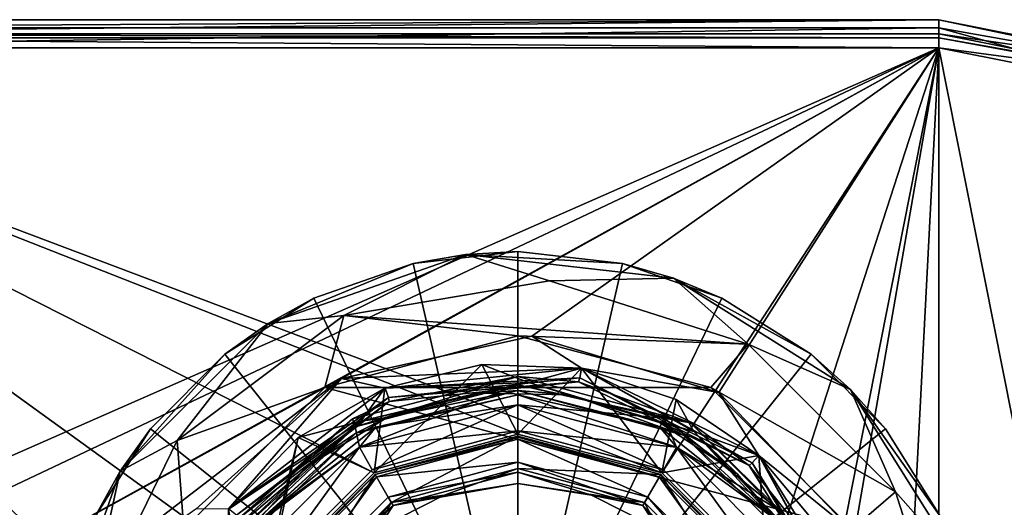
# Model space of a CAD drawing. Header units: millimetres. Extents: x -120 to 80, y -50 to 50.
# Tile 15 of 16: x -36 to 35, y 15 to 50. Entities that reach past the tile are written whole.
import ezdxf

# ---------------------------------------------------------------- set-up
doc = ezdxf.new("R2010")
doc.units = ezdxf.units.MM
doc.header["$LTSCALE"] = 65.185185
for name, color, linetype in [('1', 7, 'CONTINUOUS'), ('10', 7, 'CONTINUOUS'), ('100', 7, 'CONTINUOUS'), ('101', 7, 'CONTINUOUS'), ('104', 7, 'CONTINUOUS'), ('11', 7, 'CONTINUOUS'), ('113', 7, 'CONTINUOUS'), ('12', 7, 'CONTINUOUS'), ('121', 7, 'CONTINUOUS'), ('123', 7, 'CONTINUOUS'), ('13', 7, 'CONTINUOUS'), ('14', 7, 'CONTINUOUS'), ('15', 7, 'CONTINUOUS'), ('16', 7, 'CONTINUOUS'), ('17', 7, 'CONTINUOUS'), ('2', 7, 'CONTINUOUS'), ('3', 7, 'CONTINUOUS'), ('4', 7, 'CONTINUOUS'), ('5', 7, 'CONTINUOUS'), ('50', 7, 'CONTINUOUS'), ('51', 7, 'CONTINUOUS'), ('54', 7, 'CONTINUOUS'), ('56', 7, 'CONTINUOUS'), ('58', 7, 'CONTINUOUS'), ('59', 7, 'CONTINUOUS'), ('6', 7, 'CONTINUOUS'), ('60', 7, 'CONTINUOUS'), ('7', 7, 'CONTINUOUS'), ('70', 7, 'CONTINUOUS'), ('71', 7, 'CONTINUOUS'), ('73', 7, 'CONTINUOUS'), ('75', 7, 'CONTINUOUS'), ('78', 7, 'CONTINUOUS'), ('8', 7, 'CONTINUOUS'), ('80', 7, 'CONTINUOUS'), ('81', 7, 'CONTINUOUS'), ('82', 7, 'CONTINUOUS'), ('83', 7, 'CONTINUOUS'), ('84', 7, 'CONTINUOUS'), ('85', 7, 'CONTINUOUS'), ('86', 7, 'CONTINUOUS'), ('87', 7, 'CONTINUOUS'), ('88', 7, 'CONTINUOUS'), ('89', 7, 'CONTINUOUS'), ('9', 7, 'CONTINUOUS'), ('90', 7, 'CONTINUOUS'), ('91', 7, 'CONTINUOUS'), ('92', 7, 'CONTINUOUS'), ('93', 7, 'CONTINUOUS'), ('94', 7, 'CONTINUOUS'), ('99', 7, 'CONTINUOUS')]:
    doc.layers.add(name, color=color, linetype=linetype)

msp = doc.modelspace()

# ---------------------------------------------------------------- linework, layer by layer
at = {"layer": '1', "linetype": 'CONTINUOUS'}
for points in [[(0, 20.15, 61.5), (-10.068, 17.454, 61.5), (0, 18.5, 61.5), (0, 20.15, 61.5)], [(10.068, 17.454, 61.5), (0, 20.15, 61.5), (9.25, 16.021, 61.5), (10.068, 17.454, 61.5)], [(9.25, 16.021, 61.5), (0, 20.15, 61.5), (0, 18.5, 61.5), (9.25, 16.021, 61.5)], [(0, 18.5, 61.5), (-10.068, 17.454, 61.5), (-9.25, 16.021, 61.5), (0, 18.5, 61.5)], [(-10.068, 17.454, 61.5), (-17.448, 10.078, 61.5), (-16.021, 9.25, 61.5), (-10.068, 17.454, 61.5)], [(-9.25, 16.021, 61.5), (-10.068, 17.454, 61.5), (-16.021, 9.25, 61.5), (-9.25, 16.021, 61.5)], [(16.021, 9.25, 61.5), (10.068, 17.454, 61.5), (9.25, 16.021, 61.5), (16.021, 9.25, 61.5)], [(17.449, 10.078, 61.5), (10.068, 17.454, 61.5), (16.021, 9.25, 61.5), (17.449, 10.078, 61.5)]]:
    msp.add_3dface(points, dxfattribs=at)
at = {"layer": '10', "linetype": 'CONTINUOUS'}
for points in [[(0, 17.8, 60.8), (0, 17.8, 27.8), (8.9, 15.415, 27.8), (0, 17.8, 60.8)], [(8.9, 15.415, 60.8), (0, 17.8, 60.8), (8.9, 15.415, 27.8), (8.9, 15.415, 60.8)], [(15.415, 8.9, 60.8), (8.9, 15.415, 60.8), (8.9, 15.415, 27.8), (15.415, 8.9, 60.8)], [(15.415, 8.9, 27.8), (15.415, 8.9, 60.8), (8.9, 15.415, 27.8), (15.415, 8.9, 27.8)]]:
    msp.add_3dface(points, dxfattribs=at)
at = {"layer": '100', "linetype": 'CONTINUOUS'}
for points in [[(-3.726, 33.292, 59), (-17.791, 28.385, 59), (-7.455, 32.66, 92), (-3.726, 33.292, 59)], [(0, 33.5, 92), (-3.726, 33.292, 59), (-7.455, 32.66, 92), (0, 33.5, 92)], [(7.455, 32.66, 92), (-3.726, 33.292, 59), (0, 33.5, 92), (7.455, 32.66, 92)], [(11.076, 31.616, 59), (-3.726, 33.292, 59), (7.455, 32.66, 92), (11.076, 31.616, 59)], [(-7.455, 32.66, 92), (-17.791, 28.385, 59), (-14.535, 30.182, 92), (-7.455, 32.66, 92)], [(14.535, 30.182, 92), (11.076, 31.616, 59), (7.455, 32.66, 92), (14.535, 30.182, 92)], [(23.688, 23.688, 59), (11.076, 31.616, 59), (20.887, 26.191, 92), (23.688, 23.688, 59)], [(20.887, 26.191, 92), (11.076, 31.616, 59), (14.535, 30.182, 92), (20.887, 26.191, 92)], [(-14.535, 30.182, 92), (-17.791, 28.385, 59), (-20.887, 26.191, 92), (-14.535, 30.182, 92)], [(-17.791, 28.385, 59), (-28.339, 17.865, 59), (-20.887, 26.191, 92), (-17.791, 28.385, 59)], [(-20.887, 26.191, 92), (-28.339, 17.865, 59), (-26.191, 20.887, 92), (-20.887, 26.191, 92)], [(26.191, 20.887, 92), (23.688, 23.688, 59), (20.887, 26.191, 92), (26.191, 20.887, 92)], [(31.616, 11.076, 59), (23.688, 23.688, 59), (30.182, 14.535, 92), (31.616, 11.076, 59)], [(30.182, 14.535, 92), (23.688, 23.688, 59), (26.191, 20.887, 92), (30.182, 14.535, 92)], [(-26.191, 20.887, 92), (-28.339, 17.865, 59), (-30.182, 14.535, 92), (-26.191, 20.887, 92)], [(-28.339, 17.865, 59), (-33.282, 3.813, 59), (-30.182, 14.535, 92), (-28.339, 17.865, 59)]]:
    msp.add_3dface(points, dxfattribs=at)
at = {"layer": '101', "linetype": 'CONTINUOUS'}
for points in [[(0, 33.5, 92), (-7.455, 32.66, 92), (0, 0, 95), (0, 33.5, 92)], [(7.455, 32.66, 92), (0, 33.5, 92), (0, 0, 95), (7.455, 32.66, 92)], [(-7.455, 32.66, 92), (-14.535, 30.182, 92), (0, 0, 95), (-7.455, 32.66, 92)], [(14.535, 30.182, 92), (7.455, 32.66, 92), (0, 0, 95), (14.535, 30.182, 92)], [(-14.535, 30.182, 92), (-20.887, 26.191, 92), (0, 0, 95), (-14.535, 30.182, 92)], [(20.887, 26.191, 92), (14.535, 30.182, 92), (0, 0, 95), (20.887, 26.191, 92)], [(-20.887, 26.191, 92), (-26.191, 20.887, 92), (0, 0, 95), (-20.887, 26.191, 92)], [(26.191, 20.887, 92), (20.887, 26.191, 92), (0, 0, 95), (26.191, 20.887, 92)], [(-26.191, 20.887, 92), (-30.182, 14.535, 92), (0, 0, 95), (-26.191, 20.887, 92)], [(30.182, 14.535, 92), (26.191, 20.887, 92), (0, 0, 95), (30.182, 14.535, 92)]]:
    msp.add_3dface(points, dxfattribs=at)
at = {"layer": '104', "linetype": 'CONTINUOUS'}
for points in [[(-13.75, 23.815, 90), (0, 27.5, 90), (-13.75, 23.815, 91), (-13.75, 23.815, 90)], [(-13.75, 23.815, 91), (0, 27.5, 90), (0, 27.5, 91), (-13.75, 23.815, 91)], [(0, 27.5, 90), (13.75, 23.815, 90), (0, 27.5, 91), (0, 27.5, 90)], [(0, 27.5, 91), (13.75, 23.815, 90), (13.75, 23.815, 91), (0, 27.5, 91)], [(-23.816, 13.75, 90), (-13.75, 23.815, 90), (-23.816, 13.749, 91), (-23.816, 13.75, 90)], [(-23.816, 13.749, 91), (-13.75, 23.815, 90), (-13.75, 23.815, 91), (-23.816, 13.749, 91)], [(13.75, 23.815, 90), (23.816, 13.75, 90), (13.75, 23.815, 91), (13.75, 23.815, 90)], [(13.75, 23.815, 91), (23.816, 13.75, 90), (23.816, 13.749, 91), (13.75, 23.815, 91)]]:
    msp.add_3dface(points, dxfattribs=at)
at = {"layer": '11', "linetype": 'CONTINUOUS'}
for points in [[(9.25, 16.021, 61.5), (0, 18.5, 61.5), (8.9, 15.415, 60.8), (9.25, 16.021, 61.5)], [(0, 18.5, 61.5), (0, 17.8, 60.8), (8.9, 15.415, 60.8), (0, 18.5, 61.5)], [(9.25, 16.021, 61.5), (8.9, 15.415, 60.8), (15.415, 8.9, 60.8), (9.25, 16.021, 61.5)], [(16.021, 9.25, 61.5), (9.25, 16.021, 61.5), (15.415, 8.9, 60.8), (16.021, 9.25, 61.5)]]:
    msp.add_3dface(points, dxfattribs=at)
at = {"layer": '113', "linetype": 'CONTINUOUS'}
for points in [[(-13.75, 23.815, 91), (0, 27.5, 91), (13.75, 23.815, 91), (-13.75, 23.815, 91)], [(-23.816, 13.749, 91), (-13.75, 23.815, 91), (23.816, 13.749, 91), (-23.816, 13.749, 91)], [(-13.75, 23.815, 91), (13.75, 23.815, 91), (23.816, 13.749, 91), (-13.75, 23.815, 91)]]:
    msp.add_3dface(points, dxfattribs=at)
at = {"layer": '12', "linetype": 'CONTINUOUS'}
for points in [[(0, 18.5, 61.5), (-9.25, 16.021, 61.5), (0, 17.8, 60.8), (0, 18.5, 61.5)], [(-9.25, 16.021, 61.5), (-8.9, 15.415, 60.8), (0, 17.8, 60.8), (-9.25, 16.021, 61.5)], [(-9.25, 16.021, 61.5), (-16.021, 9.25, 61.5), (-8.9, 15.415, 60.8), (-9.25, 16.021, 61.5)], [(-16.021, 9.25, 61.5), (-15.415, 8.9, 60.8), (-8.9, 15.415, 60.8), (-16.021, 9.25, 61.5)]]:
    msp.add_3dface(points, dxfattribs=at)
at = {"layer": '121', "linetype": 'CONTINUOUS'}
for points in [[(2.247, 31.42, 90), (16.394, 26.898, 90), (-12.4, 28.957, 90), (2.247, 31.42, 90)], [(-12.4, 28.957, 90), (-13.75, 23.815, 90), (-24.289, 20.057, 90), (-12.4, 28.957, 90)], [(0, 27.5, 90), (-13.75, 23.815, 90), (-12.4, 28.957, 90), (0, 27.5, 90)], [(16.394, 26.898, 90), (0, 27.5, 90), (-12.4, 28.957, 90), (16.394, 26.898, 90)], [(13.75, 23.815, 90), (0, 27.5, 90), (16.394, 26.898, 90), (13.75, 23.815, 90)], [(26.898, 16.394, 90), (13.75, 23.815, 90), (16.394, 26.898, 90), (26.898, 16.394, 90)], [(-13.75, 23.815, 90), (-23.816, 13.75, 90), (-24.289, 20.057, 90), (-13.75, 23.815, 90)], [(23.816, 13.75, 90), (13.75, 23.815, 90), (26.898, 16.394, 90), (23.816, 13.75, 90)], [(-24.289, 20.057, 90), (-23.816, 13.75, 90), (-30.78, 6.697, 90), (-24.289, 20.057, 90)], [(31.42, 2.247, 90), (23.816, 13.75, 90), (26.898, 16.394, 90), (31.42, 2.247, 90)]]:
    msp.add_3dface(points, dxfattribs=at)
at = {"layer": '123', "linetype": 'CONTINUOUS'}
for points in [[(-12.399, 28.957, 59), (2.247, 31.42, 59), (-12.4, 28.957, 90), (-12.399, 28.957, 59)], [(2.247, 31.42, 59), (2.247, 31.42, 90), (-12.4, 28.957, 90), (2.247, 31.42, 59)], [(2.247, 31.42, 59), (16.395, 26.897, 59), (2.247, 31.42, 90), (2.247, 31.42, 59)], [(16.395, 26.897, 59), (16.394, 26.898, 90), (2.247, 31.42, 90), (16.395, 26.897, 59)], [(-24.289, 20.057, 59), (-12.399, 28.957, 59), (-24.289, 20.057, 90), (-24.289, 20.057, 59)], [(-12.399, 28.957, 59), (-12.4, 28.957, 90), (-24.289, 20.057, 90), (-12.399, 28.957, 59)], [(16.395, 26.897, 59), (26.897, 16.395, 59), (16.394, 26.898, 90), (16.395, 26.897, 59)], [(26.897, 16.395, 59), (26.898, 16.394, 90), (16.394, 26.898, 90), (26.897, 16.395, 59)], [(-30.78, 6.698, 59), (-24.289, 20.057, 59), (-30.78, 6.697, 90), (-30.78, 6.698, 59)], [(-24.289, 20.057, 59), (-24.289, 20.057, 90), (-30.78, 6.697, 90), (-24.289, 20.057, 59)], [(26.897, 16.395, 59), (31.42, 2.247, 59), (26.898, 16.394, 90), (26.897, 16.395, 59)], [(31.42, 2.247, 59), (31.42, 2.247, 90), (26.898, 16.394, 90), (31.42, 2.247, 59)]]:
    msp.add_3dface(points, dxfattribs=at)
at = {"layer": '13', "linetype": 'CONTINUOUS'}
for points in [[(0, 17, 27), (0, 17.8, 27.8), (-8.9, 15.415, 27.8), (0, 17, 27)], [(-5.253, 16.168, 27), (0, 17, 27), (-8.9, 15.415, 27.8), (-5.253, 16.168, 27)], [(-9.992, 13.753, 27), (-5.253, 16.168, 27), (-8.9, 15.415, 27.8), (-9.992, 13.753, 27)], [(-9.992, 13.753, 27), (-8.9, 15.415, 27.8), (-15.415, 8.9, 27.8), (-9.992, 13.753, 27)]]:
    msp.add_3dface(points, dxfattribs=at)
at = {"layer": '14', "linetype": 'CONTINUOUS'}
for points in [[(0, 17.8, 27.8), (0, 17, 27), (5.253, 16.168, 27), (0, 17.8, 27.8)], [(0, 17.8, 27.8), (5.253, 16.168, 27), (8.9, 15.415, 27.8), (0, 17.8, 27.8)], [(5.253, 16.168, 27), (9.992, 13.753, 27), (8.9, 15.415, 27.8), (5.253, 16.168, 27)], [(9.992, 13.753, 27), (13.753, 9.992, 27), (8.9, 15.415, 27.8), (9.992, 13.753, 27)], [(13.753, 9.992, 27), (15.415, 8.9, 27.8), (8.9, 15.415, 27.8), (13.753, 9.992, 27)]]:
    msp.add_3dface(points, dxfattribs=at)
at = {"layer": '15', "linetype": 'CONTINUOUS'}
for points in [[(-10.175, 17.624, 61.3), (0, 20.35, 61.3), (-10.175, 17.623, 20), (-10.175, 17.624, 61.3)], [(0, 20.35, 61.3), (0, 20.35, 20), (-10.175, 17.623, 20), (0, 20.35, 61.3)], [(-17.624, 10.175, 61.3), (-10.175, 17.624, 61.3), (-17.624, 10.175, 20), (-17.624, 10.175, 61.3)], [(-17.624, 10.175, 20), (-10.175, 17.624, 61.3), (-10.175, 17.623, 20), (-17.624, 10.175, 20)]]:
    msp.add_3dface(points, dxfattribs=at)
at = {"layer": '16', "linetype": 'CONTINUOUS'}
for points in [[(0, 20.35, 61.3), (10.175, 17.624, 61.3), (0, 20.35, 20), (0, 20.35, 61.3)], [(0, 20.35, 20), (10.175, 17.624, 61.3), (10.175, 17.623, 20), (0, 20.35, 20)], [(10.175, 17.624, 61.3), (17.624, 10.175, 61.3), (10.175, 17.623, 20), (10.175, 17.624, 61.3)], [(10.175, 17.623, 20), (17.624, 10.175, 61.3), (17.624, 10.175, 20), (10.175, 17.623, 20)]]:
    msp.add_3dface(points, dxfattribs=at)
at = {"layer": '17', "linetype": 'CONTINUOUS'}
for points in [[(0, 20.35, 20), (-9.025, 15.632, 20), (-10.175, 17.623, 20), (0, 20.35, 20)], [(0, 18.05, 20), (-9.025, 15.632, 20), (0, 20.35, 20), (0, 18.05, 20)], [(0, 18.05, 20), (0, 20.35, 20), (10.175, 17.623, 20), (0, 18.05, 20)], [(-15.632, 9.025, 20), (-17.624, 10.175, 20), (-10.175, 17.623, 20), (-15.632, 9.025, 20)], [(-9.025, 15.632, 20), (-15.632, 9.025, 20), (-10.175, 17.623, 20), (-9.025, 15.632, 20)], [(9.025, 15.632, 20), (0, 18.05, 20), (10.175, 17.623, 20), (9.025, 15.632, 20)], [(15.632, 9.025, 20), (9.025, 15.632, 20), (10.175, 17.623, 20), (15.632, 9.025, 20)], [(15.632, 9.025, 20), (10.175, 17.623, 20), (17.624, 10.175, 20), (15.632, 9.025, 20)]]:
    msp.add_3dface(points, dxfattribs=at)
at = {"layer": '2', "linetype": 'CONTINUOUS'}
for points in [[(-9.025, 15.632, 20), (0, 18.05, 20), (-9.025, 15.632, 22), (-9.025, 15.632, 20)], [(-9.025, 15.632, 22), (0, 18.05, 20), (0, 18.05, 22), (-9.025, 15.632, 22)], [(-15.632, 9.025, 20), (-9.025, 15.632, 20), (-15.632, 9.025, 22), (-15.632, 9.025, 20)], [(-15.632, 9.025, 22), (-9.025, 15.632, 20), (-9.025, 15.632, 22), (-15.632, 9.025, 22)]]:
    msp.add_3dface(points, dxfattribs=at)
at = {"layer": '3', "linetype": 'CONTINUOUS'}
for points in [[(0, 18.05, 22), (0, 18.05, 20), (9.025, 15.632, 20), (0, 18.05, 22)], [(0, 18.05, 22), (9.025, 15.632, 20), (9.025, 15.632, 22), (0, 18.05, 22)], [(9.025, 15.632, 20), (15.632, 9.025, 20), (9.025, 15.632, 22), (9.025, 15.632, 20)], [(9.025, 15.632, 22), (15.632, 9.025, 20), (15.632, 9.025, 22), (9.025, 15.632, 22)]]:
    msp.add_3dface(points, dxfattribs=at)
at = {"layer": '4', "linetype": 'CONTINUOUS'}
for points in [[(0, 20.35, 61.3), (10.068, 17.454, 61.5), (10.175, 17.624, 61.3), (0, 20.35, 61.3)], [(10.068, 17.454, 61.5), (0, 20.35, 61.3), (0, 20.291, 61.441), (10.068, 17.454, 61.5)], [(0, 20.15, 61.5), (10.068, 17.454, 61.5), (0, 20.291, 61.441), (0, 20.15, 61.5)], [(10.068, 17.454, 61.5), (17.449, 10.078, 61.5), (10.175, 17.624, 61.3), (10.068, 17.454, 61.5)], [(10.175, 17.624, 61.3), (17.449, 10.078, 61.5), (17.624, 10.175, 61.3), (10.175, 17.624, 61.3)]]:
    msp.add_3dface(points, dxfattribs=at)
at = {"layer": '5', "linetype": 'CONTINUOUS'}
for points in [[(0, 20.291, 61.441), (0, 20.35, 61.3), (-10.175, 17.624, 61.3), (0, 20.291, 61.441)], [(0, 20.15, 61.5), (0, 20.291, 61.441), (-10.175, 17.624, 61.3), (0, 20.15, 61.5)], [(-10.068, 17.454, 61.5), (0, 20.15, 61.5), (-10.175, 17.624, 61.3), (-10.068, 17.454, 61.5)], [(-17.624, 10.175, 61.3), (-17.448, 10.078, 61.5), (-10.175, 17.624, 61.3), (-17.624, 10.175, 61.3)], [(-17.448, 10.078, 61.5), (-10.068, 17.454, 61.5), (-10.175, 17.624, 61.3), (-17.448, 10.078, 61.5)]]:
    msp.add_3dface(points, dxfattribs=at)
at = {"layer": '50', "linetype": 'CONTINUOUS'}
for points in [[(0, 20.5, 27), (0, 20.5, 26), (10.25, 17.753, 26), (0, 20.5, 27)], [(10.25, 17.753, 27), (0, 20.5, 27), (10.25, 17.753, 26), (10.25, 17.753, 27)], [(17.753, 10.25, 27), (10.25, 17.753, 27), (17.753, 10.25, 26), (17.753, 10.25, 27)], [(17.753, 10.25, 26), (10.25, 17.753, 27), (10.25, 17.753, 26), (17.753, 10.25, 26)]]:
    msp.add_3dface(points, dxfattribs=at)
at = {"layer": '51', "linetype": 'CONTINUOUS'}
for points in [[(0, 20.5, 26), (0, 20.5, 27), (-10.25, 17.753, 27), (0, 20.5, 26)], [(-10.25, 17.753, 26), (0, 20.5, 26), (-10.25, 17.753, 27), (-10.25, 17.753, 26)], [(-17.753, 10.25, 26), (-10.25, 17.753, 26), (-17.753, 10.25, 27), (-17.753, 10.25, 26)], [(-17.753, 10.25, 27), (-10.25, 17.753, 26), (-10.25, 17.753, 27), (-17.753, 10.25, 27)]]:
    msp.add_3dface(points, dxfattribs=at)
at = {"layer": '54', "linetype": 'CONTINUOUS'}
for points in [[(30, 49, 20), (30, 49, 25), (-70, 49, 25), (30, 49, 20)], [(-70, 49, 20), (30, 49, 20), (-70, 49, 25), (-70, 49, 20)]]:
    msp.add_3dface(points, dxfattribs=at)
at = {"layer": '56', "linetype": 'CONTINUOUS'}
for points in [[(-70, 50, 25), (30, 50, 25), (-70, 50, 20), (-70, 50, 25)], [(-70, 50, 20), (30, 50, 25), (30, 50, 20), (-70, 50, 20)]]:
    msp.add_3dface(points, dxfattribs=at)
at = {"layer": '58', "linetype": 'CONTINUOUS'}
for points in [[(30, 49, 20), (-70, 49, 20), (30, 50, 20), (30, 49, 20)], [(-70, 49, 20), (-70, 50, 20), (30, 50, 20), (-70, 49, 20)], [(30, 49, 20), (30, 50, 20), (49.134, 46.194, 20), (30, 49, 20)], [(30, 49, 20), (49.134, 46.194, 20), (48.751, 45.27, 20), (30, 49, 20)]]:
    msp.add_3dface(points, dxfattribs=at)
at = {"layer": '59', "linetype": 'CONTINUOUS'}
for points in [[(-70, 48, 26), (30, 48, 26), (-57.591, 9.51, 26), (-70, 48, 26)], [(-57.591, 9.51, 26), (30, 48, 26), (-51.409, 9.51, 26), (-57.591, 9.51, 26)], [(-51.409, 9.51, 26), (30, 48, 26), (-46.41, 5.878, 26), (-51.409, 9.51, 26)], [(30, 48, 26), (-12.578, 24.455, 26), (-46.41, 5.878, 26), (30, 48, 26)], [(-12.578, 24.455, 26), (30, 48, 26), (1.001, 27.482, 26), (-12.578, 24.455, 26)], [(1.001, 27.482, 26), (30, 48, 26), (14.323, 23.475, 26), (1.001, 27.482, 26)], [(14.323, 23.475, 26), (30, 48, 26), (23.98, 13.461, 26), (14.323, 23.475, 26)], [(23.98, 13.461, 26), (30, 48, 26), (27.5, 0, 26), (23.98, 13.461, 26)], [(30, 48, 26), (30, -48, 26), (27.5, 0, 26), (30, 48, 26)], [(30, -48, 26), (30, 48, 26), (48.348, 44.355, 26), (30, -48, 26)], [(48.348, -44.355, 26), (30, -48, 26), (48.348, 44.355, 26), (48.348, -44.355, 26)], [(0, 20.5, 26), (-10.25, 17.753, 26), (-2.575, 25.47, 26), (0, 20.5, 26)], [(-2.575, 25.47, 26), (-10.25, 17.753, 26), (-9.48, 23.78, 26), (-2.575, 25.47, 26)], [(4.529, 25.196, 26), (0, 20.5, 26), (-2.575, 25.47, 26), (4.529, 25.196, 26)], [(10.25, 17.753, 26), (0, 20.5, 26), (4.529, 25.196, 26), (10.25, 17.753, 26)], [(11.283, 22.98, 26), (10.25, 17.753, 26), (4.529, 25.196, 26), (11.283, 22.98, 26)], [(-12.578, 24.455, 26), (-44.5, 0, 26), (-46.41, 5.878, 26), (-12.578, 24.455, 26)], [(-12.578, 24.455, 26), (-22.938, 15.169, 26), (-44.5, 0, 26), (-12.578, 24.455, 26)], [(-9.48, 23.78, 26), (-10.25, 17.753, 26), (-15.653, 20.257, 26), (-9.48, 23.78, 26)], [(17.168, 18.99, 26), (10.25, 17.753, 26), (11.283, 22.98, 26), (17.168, 18.99, 26)], [(-15.653, 20.257, 26), (-20.5, 0, 26), (-20.621, 15.17, 26), (-15.653, 20.257, 26)], [(-17.753, 10.25, 26), (-20.5, 0, 26), (-15.653, 20.257, 26), (-17.753, 10.25, 26)], [(-10.25, 17.753, 26), (-17.753, 10.25, 26), (-15.653, 20.257, 26), (-10.25, 17.753, 26)], [(17.753, 10.25, 26), (10.25, 17.753, 26), (17.168, 18.99, 26), (17.753, 10.25, 26)], [(21.728, 13.537, 26), (17.753, 10.25, 26), (17.168, 18.99, 26), (21.728, 13.537, 26)]]:
    msp.add_3dface(points, dxfattribs=at)
at = {"layer": '6', "linetype": 'CONTINUOUS'}
for points in [[(-9.025, 15.632, 22), (0, 18.05, 22), (-5.253, 16.168, 22), (-9.025, 15.632, 22)], [(0, 18.05, 22), (0, 17, 22), (-5.253, 16.168, 22), (0, 18.05, 22)], [(0, 18.05, 22), (9.025, 15.632, 22), (0, 17, 22), (0, 18.05, 22)], [(0, 17, 22), (9.025, 15.632, 22), (5.253, 16.168, 22), (0, 17, 22)], [(-9.992, 13.754, 22), (-9.025, 15.632, 22), (-5.253, 16.168, 22), (-9.992, 13.754, 22)], [(5.253, 16.168, 22), (9.025, 15.632, 22), (9.992, 13.754, 22), (5.253, 16.168, 22)], [(-15.632, 9.025, 22), (-9.025, 15.632, 22), (-13.753, 9.993, 22), (-15.632, 9.025, 22)], [(-13.753, 9.993, 22), (-9.025, 15.632, 22), (-9.992, 13.754, 22), (-13.753, 9.993, 22)], [(9.025, 15.632, 22), (15.632, 9.025, 22), (9.992, 13.754, 22), (9.025, 15.632, 22)]]:
    msp.add_3dface(points, dxfattribs=at)
at = {"layer": '60', "linetype": 'CONTINUOUS'}
for points in [[(0, 20.5, 27), (10.25, 17.753, 27), (-70, 48, 27), (0, 20.5, 27)], [(-10.25, 17.753, 27), (0, 20.5, 27), (-70, 48, 27), (-10.25, 17.753, 27)], [(-70, 48, 27), (10.25, 17.753, 27), (30, 48, 27), (-70, 48, 27)], [(-20.5, 0, 27), (-17.753, 10.25, 27), (-70, 48, 27), (-20.5, 0, 27)], [(-49.904, 4.596, 27), (-20.5, 0, 27), (-70, 48, 27), (-49.904, 4.596, 27)], [(-17.753, 10.25, 27), (-10.25, 17.753, 27), (-70, 48, 27), (-17.753, 10.25, 27)], [(10.25, 17.753, 27), (17.753, 10.25, 27), (30, 48, 27), (10.25, 17.753, 27)], [(17.753, 10.25, 27), (20.5, 0, 27), (30, 48, 27), (17.753, 10.25, 27)], [(30, 48, 27), (20.5, 0, 27), (30, -48, 27), (30, 48, 27)], [(48.348, 44.355, 27), (30, 48, 27), (48.348, -44.355, 27), (48.348, 44.355, 27)], [(48.348, -44.355, 27), (30, 48, 27), (30, -48, 27), (48.348, -44.355, 27)]]:
    msp.add_3dface(points, dxfattribs=at)
at = {"layer": '7', "linetype": 'CONTINUOUS'}
for points in [[(-5.253, 16.168, 22), (0, 17, 22), (-5.253, 16.168, 27), (-5.253, 16.168, 22)], [(-5.253, 16.168, 27), (0, 17, 22), (0, 17, 27), (-5.253, 16.168, 27)], [(-9.992, 13.754, 22), (-5.253, 16.168, 22), (-9.992, 13.753, 27), (-9.992, 13.754, 22)], [(-9.992, 13.753, 27), (-5.253, 16.168, 22), (-5.253, 16.168, 27), (-9.992, 13.753, 27)]]:
    msp.add_3dface(points, dxfattribs=at)
at = {"layer": '70', "linetype": 'CONTINUOUS'}
for points in [[(-70, 49, 25), (30, 49, 25), (30, 48.707, 25.707), (-70, 49, 25)], [(-70, 49, 25), (30, 48.707, 25.707), (-70, 48.707, 25.707), (-70, 49, 25)], [(30, 48, 26), (-70, 48, 26), (-70, 48.707, 25.707), (30, 48, 26)], [(30, 48.707, 25.707), (30, 48, 26), (-70, 48.707, 25.707), (30, 48.707, 25.707)]]:
    msp.add_3dface(points, dxfattribs=at)
at = {"layer": '71', "linetype": 'CONTINUOUS'}
for points in [[(30, 50, 25), (-70, 50, 25), (-70, 49.414, 26.414), (30, 50, 25)], [(30, 49.414, 26.414), (30, 50, 25), (-70, 49.414, 26.414), (30, 49.414, 26.414)], [(-70, 48, 27), (30, 48, 27), (30, 49.414, 26.414), (-70, 48, 27)], [(-70, 48, 27), (30, 49.414, 26.414), (-70, 49.414, 26.414), (-70, 48, 27)]]:
    msp.add_3dface(points, dxfattribs=at)
at = {"layer": '73', "linetype": 'CONTINUOUS'}
for points in [[(30, 49, 25), (30, 49, 20), (48.751, 45.27, 20), (30, 49, 25)], [(30, 49, 25), (48.751, 45.27, 20), (48.751, 45.27, 25), (30, 49, 25)]]:
    msp.add_3dface(points, dxfattribs=at)
at = {"layer": '75', "linetype": 'CONTINUOUS'}
for points in [[(30, 50, 20), (30, 50, 25), (49.134, 46.194, 25), (30, 50, 20)], [(49.134, 46.194, 20), (30, 50, 20), (49.134, 46.194, 25), (49.134, 46.194, 20)]]:
    msp.add_3dface(points, dxfattribs=at)
at = {"layer": '78', "linetype": 'CONTINUOUS'}
for points in [[(30, 48.707, 25.707), (30, 49, 25), (48.751, 45.27, 25), (30, 48.707, 25.707)], [(30, 48, 26), (30, 48.707, 25.707), (46.659, 45.77, 25.707), (30, 48, 26)], [(30, 48.707, 25.707), (48.751, 45.27, 25), (46.659, 45.77, 25.707), (30, 48.707, 25.707)], [(48.348, 44.355, 26), (30, 48, 26), (46.659, 45.77, 25.707), (48.348, 44.355, 26)]]:
    msp.add_3dface(points, dxfattribs=at)
at = {"layer": '8', "linetype": 'CONTINUOUS'}
for points in [[(0, 17.8, 60.8), (-8.9, 15.415, 60.8), (0, 17.8, 27.8), (0, 17.8, 60.8)], [(0, 17.8, 27.8), (-8.9, 15.415, 60.8), (-8.9, 15.415, 27.8), (0, 17.8, 27.8)], [(-8.9, 15.415, 60.8), (-15.415, 8.9, 60.8), (-8.9, 15.415, 27.8), (-8.9, 15.415, 60.8)], [(-8.9, 15.415, 27.8), (-15.415, 8.9, 60.8), (-15.415, 8.9, 27.8), (-8.9, 15.415, 27.8)]]:
    msp.add_3dface(points, dxfattribs=at)
at = {"layer": '80', "linetype": 'CONTINUOUS'}
for points in [[(30, 50, 25), (30, 49.414, 26.414), (46.901, 46.434, 26.414), (30, 50, 25)], [(49.134, 46.194, 25), (30, 50, 25), (46.901, 46.434, 26.414), (49.134, 46.194, 25)], [(30, 48, 27), (48.348, 44.355, 27), (30, 49.414, 26.414), (30, 48, 27)], [(30, 49.414, 26.414), (48.348, 44.355, 27), (46.901, 46.434, 26.414), (30, 49.414, 26.414)]]:
    msp.add_3dface(points, dxfattribs=at)
at = {"layer": '81', "linetype": 'CONTINUOUS'}
for points in [[(0, 22.6, 22.4), (-11.293, 19.576, 22.4), (0, 20.75, 22.4), (0, 22.6, 22.4)], [(11.293, 19.576, 22.4), (0, 22.6, 22.4), (10.375, 17.97, 22.4), (11.293, 19.576, 22.4)], [(10.375, 17.97, 22.4), (0, 22.6, 22.4), (0, 20.75, 22.4), (10.375, 17.97, 22.4)], [(0, 20.75, 22.4), (-11.293, 19.576, 22.4), (-10.375, 17.97, 22.4), (0, 20.75, 22.4)], [(-11.293, 19.576, 22.4), (-19.57, 11.303, 22.4), (-17.97, 10.375, 22.4), (-11.293, 19.576, 22.4)], [(-10.375, 17.97, 22.4), (-11.293, 19.576, 22.4), (-17.97, 10.375, 22.4), (-10.375, 17.97, 22.4)], [(17.97, 10.375, 22.4), (11.293, 19.576, 22.4), (10.375, 17.97, 22.4), (17.97, 10.375, 22.4)], [(19.57, 11.303, 22.4), (11.293, 19.576, 22.4), (17.97, 10.375, 22.4), (19.57, 11.303, 22.4)]]:
    msp.add_3dface(points, dxfattribs=at)
at = {"layer": '82', "linetype": 'CONTINUOUS'}
for points in [[(-11.557, 20.577, 23.4), (0, 23.6, 23.4), (-9.315, 21.684, 24), (-11.557, 20.577, 23.4)], [(-9.315, 21.684, 24), (0, 23.6, 23.4), (-2.904, 23.421, 24), (-9.315, 21.684, 24)], [(-2.904, 23.421, 24), (0, 23.6, 23.4), (3.736, 23.302, 24), (-2.904, 23.421, 24)], [(0, 23.6, 23.4), (11.8, 20.438, 23.4), (3.736, 23.302, 24), (0, 23.6, 23.4)], [(3.736, 23.302, 24), (11.8, 20.438, 23.4), (10.081, 21.339, 24), (3.736, 23.302, 24)], [(-14.988, 18.23, 24), (-11.557, 20.577, 23.4), (-9.315, 21.684, 24), (-14.988, 18.23, 24)], [(10.081, 21.339, 24), (11.8, 20.438, 23.4), (15.627, 17.685, 24), (10.081, 21.339, 24)], [(-20.152, 12.282, 23.4), (-11.557, 20.577, 23.4), (-19.473, 13.332, 24), (-20.152, 12.282, 23.4)], [(-19.473, 13.332, 24), (-11.557, 20.577, 23.4), (-14.988, 18.23, 24), (-19.473, 13.332, 24)], [(11.8, 20.438, 23.4), (20.438, 11.8, 23.4), (15.627, 17.685, 24), (11.8, 20.438, 23.4)], [(15.627, 17.685, 24), (20.438, 11.8, 23.4), (19.936, 12.63, 24), (15.627, 17.685, 24)]]:
    msp.add_3dface(points, dxfattribs=at)
at = {"layer": '83', "linetype": 'CONTINUOUS'}
for points in [[(-12.578, 24.455, 26), (1.001, 27.482, 26), (-12.578, 24.455, 25), (-12.578, 24.455, 26)], [(-12.578, 24.455, 25), (1.001, 27.482, 26), (1.001, 27.482, 25), (-12.578, 24.455, 25)], [(1.001, 27.482, 26), (14.323, 23.475, 26), (1.001, 27.482, 25), (1.001, 27.482, 26)], [(1.001, 27.482, 25), (14.323, 23.475, 26), (14.324, 23.475, 25), (1.001, 27.482, 25)], [(-22.938, 15.169, 26), (-12.578, 24.455, 26), (-22.938, 15.169, 25), (-22.938, 15.169, 26)], [(-22.938, 15.169, 25), (-12.578, 24.455, 26), (-12.578, 24.455, 25), (-22.938, 15.169, 25)], [(14.323, 23.475, 26), (23.98, 13.461, 26), (14.324, 23.475, 25), (14.323, 23.475, 26)], [(14.324, 23.475, 25), (23.98, 13.461, 26), (23.981, 13.46, 25), (14.324, 23.475, 25)]]:
    msp.add_3dface(points, dxfattribs=at)
at = {"layer": '84', "linetype": 'CONTINUOUS'}
for points in [[(-12.578, 24.455, 25), (1.001, 27.482, 25), (4.536, 25.195, 25), (-12.578, 24.455, 25)], [(1.001, 27.482, 25), (14.324, 23.475, 25), (4.536, 25.195, 25), (1.001, 27.482, 25)], [(-9.471, 23.783, 25), (-12.578, 24.455, 25), (4.536, 25.195, 25), (-9.471, 23.783, 25)], [(4.536, 25.195, 25), (14.324, 23.475, 25), (17.171, 18.987, 25), (4.536, 25.195, 25)], [(-22.938, 15.169, 25), (-12.578, 24.455, 25), (-20.614, 15.18, 25), (-22.938, 15.169, 25)], [(-20.614, 15.18, 25), (-12.578, 24.455, 25), (-9.471, 23.783, 25), (-20.614, 15.18, 25)], [(14.324, 23.475, 25), (23.981, 13.46, 25), (17.171, 18.987, 25), (14.324, 23.475, 25)], [(17.171, 18.987, 25), (23.981, 13.46, 25), (24.613, 7.038, 25), (17.171, 18.987, 25)]]:
    msp.add_3dface(points, dxfattribs=at)
at = {"layer": '85', "linetype": 'CONTINUOUS'}
for points in [[(-9.164, 22.829, 24), (0, 24.6, 23.4), (-11.776, 21.599, 23.4), (-9.164, 22.829, 24)], [(4.311, 24.219, 24), (0, 24.6, 23.4), (-9.164, 22.829, 24), (4.311, 24.219, 24)], [(12.3, 21.304, 23.4), (0, 24.6, 23.4), (4.311, 24.219, 24), (12.3, 21.304, 23.4)], [(16.478, 18.265, 24), (12.3, 21.304, 23.4), (4.311, 24.219, 24), (16.478, 18.265, 24)], [(-19.86, 14.517, 24), (-9.164, 22.829, 24), (-11.776, 21.599, 23.4), (-19.86, 14.517, 24)], [(-20.678, 13.327, 23.4), (-19.86, 14.517, 24), (-11.776, 21.599, 23.4), (-20.678, 13.327, 23.4)], [(21.304, 12.3, 23.4), (12.3, 21.304, 23.4), (16.478, 18.265, 24), (21.304, 12.3, 23.4)], [(23.649, 6.773, 24), (21.304, 12.3, 23.4), (16.478, 18.265, 24), (23.649, 6.773, 24)]]:
    msp.add_3dface(points, dxfattribs=at)
at = {"layer": '86', "linetype": 'CONTINUOUS'}
for points in [[(-11.293, 19.576, 21.4), (0, 22.6, 21.4), (-10.375, 17.97, 21.4), (-11.293, 19.576, 21.4)], [(-10.375, 17.97, 21.4), (0, 22.6, 21.4), (0, 20.75, 21.4), (-10.375, 17.97, 21.4)], [(0, 22.6, 21.4), (11.293, 19.576, 21.4), (0, 20.75, 21.4), (0, 22.6, 21.4)], [(0, 20.75, 21.4), (11.293, 19.576, 21.4), (10.375, 17.97, 21.4), (0, 20.75, 21.4)], [(-19.57, 11.303, 21.4), (-11.293, 19.576, 21.4), (-17.97, 10.375, 21.4), (-19.57, 11.303, 21.4)], [(-17.97, 10.375, 21.4), (-11.293, 19.576, 21.4), (-10.375, 17.97, 21.4), (-17.97, 10.375, 21.4)], [(10.375, 17.97, 21.4), (11.293, 19.576, 21.4), (17.97, 10.375, 21.4), (10.375, 17.97, 21.4)], [(11.293, 19.576, 21.4), (19.57, 11.303, 21.4), (17.97, 10.375, 21.4), (11.293, 19.576, 21.4)]]:
    msp.add_3dface(points, dxfattribs=at)
at = {"layer": '87', "linetype": 'CONTINUOUS'}
for points in [[(0, 20.75, 22.4), (-10.375, 17.97, 22.4), (0, 20.75, 21.4), (0, 20.75, 22.4)], [(-10.375, 17.97, 22.4), (-10.375, 17.97, 21.4), (0, 20.75, 21.4), (-10.375, 17.97, 22.4)], [(-10.375, 17.97, 22.4), (-17.97, 10.375, 22.4), (-10.375, 17.97, 21.4), (-10.375, 17.97, 22.4)], [(-17.97, 10.375, 22.4), (-17.97, 10.375, 21.4), (-10.375, 17.97, 21.4), (-17.97, 10.375, 22.4)]]:
    msp.add_3dface(points, dxfattribs=at)
at = {"layer": '88', "linetype": 'CONTINUOUS'}
for points in [[(10.375, 17.97, 22.4), (0, 20.75, 22.4), (10.375, 17.97, 21.4), (10.375, 17.97, 22.4)], [(0, 20.75, 22.4), (0, 20.75, 21.4), (10.375, 17.97, 21.4), (0, 20.75, 22.4)], [(17.97, 10.375, 22.4), (10.375, 17.97, 22.4), (17.97, 10.375, 21.4), (17.97, 10.375, 22.4)], [(10.375, 17.97, 22.4), (10.375, 17.97, 21.4), (17.97, 10.375, 21.4), (10.375, 17.97, 22.4)]]:
    msp.add_3dface(points, dxfattribs=at)
at = {"layer": '89', "linetype": 'CONTINUOUS'}
for points in [[(-9.471, 23.783, 25), (4.536, 25.195, 25), (4.4, 24.501, 24.707), (-9.471, 23.783, 25)], [(4.536, 25.195, 25), (16.692, 18.467, 24.707), (4.4, 24.501, 24.707), (4.536, 25.195, 25)], [(4.536, 25.195, 25), (17.171, 18.987, 25), (16.692, 18.467, 24.707), (4.536, 25.195, 25)], [(-9.471, 23.783, 25), (4.4, 24.501, 24.707), (-9.223, 23.121, 24.707), (-9.471, 23.783, 25)], [(4.4, 24.501, 24.707), (4.311, 24.219, 24), (-9.223, 23.121, 24.707), (4.4, 24.501, 24.707)], [(4.311, 24.219, 24), (-9.164, 22.829, 24), (-9.223, 23.121, 24.707), (4.311, 24.219, 24)], [(16.478, 18.265, 24), (4.311, 24.219, 24), (4.4, 24.501, 24.707), (16.478, 18.265, 24)], [(16.692, 18.467, 24.707), (16.478, 18.265, 24), (4.4, 24.501, 24.707), (16.692, 18.467, 24.707)], [(-20.614, 15.18, 25), (-9.471, 23.783, 25), (-9.223, 23.121, 24.707), (-20.614, 15.18, 25)], [(-20.614, 15.18, 25), (-9.223, 23.121, 24.707), (-20.055, 14.746, 24.707), (-20.614, 15.18, 25)], [(-9.223, 23.121, 24.707), (-9.164, 22.829, 24), (-20.055, 14.746, 24.707), (-9.223, 23.121, 24.707)], [(-9.164, 22.829, 24), (-19.86, 14.517, 24), (-20.055, 14.746, 24.707), (-9.164, 22.829, 24)], [(17.171, 18.987, 25), (23.933, 6.846, 24.707), (16.692, 18.467, 24.707), (17.171, 18.987, 25)], [(17.171, 18.987, 25), (24.613, 7.038, 25), (23.933, 6.846, 24.707), (17.171, 18.987, 25)], [(23.649, 6.773, 24), (16.478, 18.265, 24), (16.692, 18.467, 24.707), (23.649, 6.773, 24)], [(23.933, 6.846, 24.707), (23.649, 6.773, 24), (16.692, 18.467, 24.707), (23.933, 6.846, 24.707)]]:
    msp.add_3dface(points, dxfattribs=at)
at = {"layer": '9', "linetype": 'CONTINUOUS'}
for points in [[(0, 17, 22), (5.253, 16.168, 22), (0, 17, 27), (0, 17, 22)], [(0, 17, 27), (5.253, 16.168, 22), (5.253, 16.168, 27), (0, 17, 27)], [(5.253, 16.168, 22), (9.992, 13.754, 22), (5.253, 16.168, 27), (5.253, 16.168, 22)], [(5.253, 16.168, 27), (9.992, 13.754, 22), (9.992, 13.753, 27), (5.253, 16.168, 27)]]:
    msp.add_3dface(points, dxfattribs=at)
at = {"layer": '90', "linetype": 'CONTINUOUS'}
for points in [[(11.8, 20.438, 23.4), (0, 23.6, 23.4), (10.113, 20.999, 22.693), (11.8, 20.438, 23.4)], [(10.113, 20.999, 22.693), (0, 23.6, 23.4), (0, 23.307, 22.693), (10.113, 20.999, 22.693)], [(0, 22.6, 22.4), (11.293, 19.576, 22.4), (0, 23.307, 22.693), (0, 22.6, 22.4)], [(11.293, 19.576, 22.4), (10.113, 20.999, 22.693), (0, 23.307, 22.693), (11.293, 19.576, 22.4)], [(11.293, 19.576, 22.4), (18.222, 14.532, 22.693), (10.113, 20.999, 22.693), (11.293, 19.576, 22.4)], [(18.222, 14.532, 22.693), (11.8, 20.438, 23.4), (10.113, 20.999, 22.693), (18.222, 14.532, 22.693)], [(20.438, 11.8, 23.4), (11.8, 20.438, 23.4), (18.222, 14.532, 22.693), (20.438, 11.8, 23.4)], [(11.293, 19.576, 22.4), (19.57, 11.303, 22.4), (18.222, 14.532, 22.693), (11.293, 19.576, 22.4)]]:
    msp.add_3dface(points, dxfattribs=at)
at = {"layer": '91', "linetype": 'CONTINUOUS'}
for points in [[(0, 23.6, 23.4), (-11.557, 20.577, 23.4), (0, 23.307, 22.693), (0, 23.6, 23.4)], [(0, 23.307, 22.693), (-11.557, 20.577, 23.4), (-10.113, 20.999, 22.693), (0, 23.307, 22.693)], [(0, 22.6, 22.4), (0, 23.307, 22.693), (-10.113, 20.999, 22.693), (0, 22.6, 22.4)], [(-11.293, 19.576, 22.4), (0, 22.6, 22.4), (-10.113, 20.999, 22.693), (-11.293, 19.576, 22.4)], [(-11.557, 20.577, 23.4), (-20.152, 12.282, 23.4), (-18.222, 14.532, 22.693), (-11.557, 20.577, 23.4)], [(-11.293, 19.576, 22.4), (-10.113, 20.999, 22.693), (-18.222, 14.532, 22.693), (-11.293, 19.576, 22.4)], [(-10.113, 20.999, 22.693), (-11.557, 20.577, 23.4), (-18.222, 14.532, 22.693), (-10.113, 20.999, 22.693)], [(-19.57, 11.303, 22.4), (-11.293, 19.576, 22.4), (-18.222, 14.532, 22.693), (-19.57, 11.303, 22.4)]]:
    msp.add_3dface(points, dxfattribs=at)
at = {"layer": '92', "linetype": 'CONTINUOUS'}
for points in [[(-2.575, 25.47, 26), (-9.48, 23.78, 26), (0.762, 24.174, 25.414), (-2.575, 25.47, 26)], [(4.529, 25.196, 26), (-2.575, 25.47, 26), (0.762, 24.174, 25.414), (4.529, 25.196, 26)], [(12.53, 20.687, 25.414), (4.529, 25.196, 26), (0.762, 24.174, 25.414), (12.53, 20.687, 25.414)], [(11.283, 22.98, 26), (4.529, 25.196, 26), (12.53, 20.687, 25.414), (11.283, 22.98, 26)], [(0.762, 24.174, 25.414), (-9.48, 23.78, 26), (-11.202, 21.435, 25.414), (0.762, 24.174, 25.414)], [(-2.904, 23.421, 24), (0.762, 24.174, 25.414), (-11.202, 21.435, 25.414), (-2.904, 23.421, 24)], [(-2.904, 23.421, 24), (3.736, 23.302, 24), (0.762, 24.174, 25.414), (-2.904, 23.421, 24)], [(3.736, 23.302, 24), (10.081, 21.339, 24), (0.762, 24.174, 25.414), (3.736, 23.302, 24)], [(10.081, 21.339, 24), (12.53, 20.687, 25.414), (0.762, 24.174, 25.414), (10.081, 21.339, 24)], [(-9.48, 23.78, 26), (-15.653, 20.257, 26), (-11.202, 21.435, 25.414), (-9.48, 23.78, 26)], [(-9.315, 21.684, 24), (-2.904, 23.421, 24), (-11.202, 21.435, 25.414), (-9.315, 21.684, 24)], [(17.168, 18.99, 26), (11.283, 22.98, 26), (12.53, 20.687, 25.414), (17.168, 18.99, 26)], [(-15.653, 20.257, 26), (-20.621, 15.17, 26), (-11.202, 21.435, 25.414), (-15.653, 20.257, 26)], [(-11.202, 21.435, 25.414), (-20.621, 15.17, 26), (-20.282, 13.176, 25.414), (-11.202, 21.435, 25.414)], [(-14.988, 18.23, 24), (-11.202, 21.435, 25.414), (-20.282, 13.176, 25.414), (-14.988, 18.23, 24)], [(-14.988, 18.23, 24), (-9.315, 21.684, 24), (-11.202, 21.435, 25.414), (-14.988, 18.23, 24)], [(10.081, 21.339, 24), (15.627, 17.685, 24), (12.53, 20.687, 25.414), (10.081, 21.339, 24)], [(21.071, 11.872, 25.414), (17.168, 18.99, 26), (12.53, 20.687, 25.414), (21.071, 11.872, 25.414)], [(15.627, 17.685, 24), (19.936, 12.63, 24), (12.53, 20.687, 25.414), (15.627, 17.685, 24)], [(19.936, 12.63, 24), (21.071, 11.872, 25.414), (12.53, 20.687, 25.414), (19.936, 12.63, 24)], [(21.728, 13.537, 26), (17.168, 18.99, 26), (21.071, 11.872, 25.414), (21.728, 13.537, 26)], [(-19.473, 13.332, 24), (-14.988, 18.23, 24), (-20.282, 13.176, 25.414), (-19.473, 13.332, 24)]]:
    msp.add_3dface(points, dxfattribs=at)
at = {"layer": '93', "linetype": 'CONTINUOUS'}
for points in [[(0, 24.6, 23.4), (12.3, 21.304, 23.4), (0, 24.014, 21.986), (0, 24.6, 23.4)], [(12.3, 21.304, 23.4), (10.419, 21.636, 21.986), (0, 24.014, 21.986), (12.3, 21.304, 23.4)], [(10.419, 21.636, 21.986), (0, 22.6, 21.4), (0, 24.014, 21.986), (10.419, 21.636, 21.986)], [(11.293, 19.576, 21.4), (0, 22.6, 21.4), (10.419, 21.636, 21.986), (11.293, 19.576, 21.4)], [(12.3, 21.304, 23.4), (18.775, 14.973, 21.986), (10.419, 21.636, 21.986), (12.3, 21.304, 23.4)], [(18.775, 14.973, 21.986), (11.293, 19.576, 21.4), (10.419, 21.636, 21.986), (18.775, 14.973, 21.986)], [(12.3, 21.304, 23.4), (21.304, 12.3, 23.4), (18.775, 14.973, 21.986), (12.3, 21.304, 23.4)], [(19.57, 11.303, 21.4), (11.293, 19.576, 21.4), (18.775, 14.973, 21.986), (19.57, 11.303, 21.4)]]:
    msp.add_3dface(points, dxfattribs=at)
at = {"layer": '94', "linetype": 'CONTINUOUS'}
for points in [[(-11.776, 21.599, 23.4), (0, 24.6, 23.4), (-11.604, 21.025, 21.986), (-11.776, 21.599, 23.4)], [(0, 24.6, 23.4), (0, 24.014, 21.986), (-11.604, 21.025, 21.986), (0, 24.6, 23.4)], [(0, 24.014, 21.986), (-11.293, 19.576, 21.4), (-11.604, 21.025, 21.986), (0, 24.014, 21.986)], [(0, 22.6, 21.4), (-11.293, 19.576, 21.4), (0, 24.014, 21.986), (0, 22.6, 21.4)], [(-20.678, 13.327, 23.4), (-11.776, 21.599, 23.4), (-11.604, 21.025, 21.986), (-20.678, 13.327, 23.4)], [(-20.678, 13.327, 23.4), (-11.604, 21.025, 21.986), (-20.319, 12.8, 21.986), (-20.678, 13.327, 23.4)], [(-11.604, 21.025, 21.986), (-11.293, 19.576, 21.4), (-20.319, 12.8, 21.986), (-11.604, 21.025, 21.986)], [(-11.293, 19.576, 21.4), (-19.57, 11.303, 21.4), (-20.319, 12.8, 21.986), (-11.293, 19.576, 21.4)]]:
    msp.add_3dface(points, dxfattribs=at)
at = {"layer": '99', "linetype": 'CONTINUOUS'}
for points in [[(-17.791, 28.385, 59), (-3.726, 33.292, 59), (-12.399, 28.957, 59), (-17.791, 28.385, 59)], [(-12.399, 28.957, 59), (-3.726, 33.292, 59), (2.247, 31.42, 59), (-12.399, 28.957, 59)], [(-3.726, 33.292, 59), (11.076, 31.616, 59), (2.247, 31.42, 59), (-3.726, 33.292, 59)], [(2.247, 31.42, 59), (11.076, 31.616, 59), (16.395, 26.897, 59), (2.247, 31.42, 59)], [(11.076, 31.616, 59), (23.688, 23.688, 59), (16.395, 26.897, 59), (11.076, 31.616, 59)], [(-24.289, 20.057, 59), (-17.791, 28.385, 59), (-12.399, 28.957, 59), (-24.289, 20.057, 59)], [(-28.339, 17.865, 59), (-17.791, 28.385, 59), (-24.289, 20.057, 59), (-28.339, 17.865, 59)], [(16.395, 26.897, 59), (23.688, 23.688, 59), (26.897, 16.395, 59), (16.395, 26.897, 59)], [(23.688, 23.688, 59), (31.616, 11.076, 59), (26.897, 16.395, 59), (23.688, 23.688, 59)], [(-30.78, 6.698, 59), (-28.339, 17.865, 59), (-24.289, 20.057, 59), (-30.78, 6.698, 59)], [(-33.282, 3.813, 59), (-28.339, 17.865, 59), (-30.78, 6.698, 59), (-33.282, 3.813, 59)], [(26.897, 16.395, 59), (31.616, 11.076, 59), (31.42, 2.247, 59), (26.897, 16.395, 59)]]:
    msp.add_3dface(points, dxfattribs=at)

doc.saveas('drawing.dxf')
